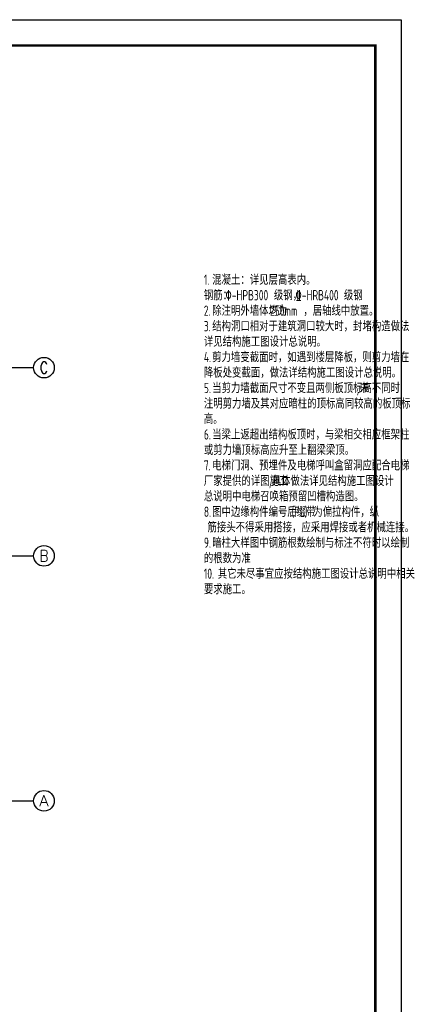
# Model space of a CAD drawing. Extents: x 200000 to 305984, y 78780 to 142585.
# Tile 25 of 25: x 290339 to 305984, y 99989 to 138180. Entities that reach past the tile are written whole.
import ezdxf
from ezdxf.enums import TextEntityAlignment as Align

# ---------------------------------------------------------------- set-up
doc = ezdxf.new("R2010")
doc.units = 0
doc.header["$LTSCALE"] = 1000
doc.layers.get('0').update_dxf_attribs({"linetype": 'CONTINUOUS'})
for name, color, linetype in [('AXIS', 3, 'CONTINUOUS'), ('AXIS_TEXT', 7, 'CONTINUOUS'), ('H-图框', 4, 'CONTINUOUS'), ('S-PUB_TITLE', 4, 'CONTINUOUS'), ('S-TEXT', 7, 'CONTINUOUS')]:
    doc.layers.add(name, color=color, linetype=linetype)
doc.styles.add('_TCH_AXIS', font='COMPLEX', dxfattribs={"bigfont": 'GBCBIG'})
doc.styles.add('COMPLEX', font='COMPLEX')
doc.styles.add('S-结构统一说明$0$TSSD_Dimension', font='tssdeng.shx', dxfattribs={"width": 0.7, "bigfont": 'Tssdchn.shx'})

# ---------------------------------------------------------------- blocks, each defined once
blk = doc.blocks.new('_AXISO')
blk.add_circle((0, 0), 0.5)
at = {"layer": 'AXIS_TEXT', "style": 'COMPLEX', "width": 1.041667}
blk.add_attdef('A', text='', height=0.56, dxfattribs=at).set_placement((-0.25, -0.28), (0.25, -0.28), align=Align.FIT)
blk = doc.blocks.new('A$C338D70EA')
at = {"layer": 'AXIS'}
for p, q in [((80450, 31309.5), (84450, 31309.5)), ((80450, 24009.5), (84450, 24009.5)), ((80450, 14509.5), (84450, 14509.5))]:
    blk.add_line(p, q, dxfattribs=at)
ref = blk.add_blockref('_AXISO', (84850, 31309.5), dxfattribs=dict(at, xscale=800, yscale=800, zscale=800))
ref.add_attrib('A', 'C', dxfattribs={"layer": 'AXIS_TEXT', "height": 455.7, "style": '_TCH_AXIS'}).set_placement((84687.3, 31081.7), (85012.8, 31081.7), align=Align.FIT)
ref = blk.add_blockref('_AXISO', (84850, 24009.5), dxfattribs=dict(at, xscale=800, yscale=800, zscale=800))
ref.add_attrib('A', 'B', dxfattribs={"layer": 'AXIS_TEXT', "height": 435.3, "style": '_TCH_AXIS'}).set_placement((84673.8, 23791.9), (85026.2, 23791.9), align=Align.FIT)
ref = blk.add_blockref('_AXISO', (84850, 14509.5), dxfattribs=dict(at, xscale=800, yscale=800, zscale=800))
ref.add_attrib('A', 'A', dxfattribs={"layer": 'AXIS_TEXT', "height": 425.2, "style": '_TCH_AXIS'}).set_placement((84667.8, 14296.9), (85032.2, 14296.9), align=Align.FIT)

msp = doc.modelspace()

# ---------------------------------------------------------------- linework, layer by layer
at = {"layer": 'H-图框', "color": 3}
msp.add_lwpolyline([(200000, 78779.8), (200000, 138179.8), (305125, 138179.8), (305125, 78779.8)], close=True, dxfattribs=at)
at = {"layer": 'S-PUB_TITLE', "linetype": 'ByBlock', "const_width": 100}
msp.add_lwpolyline([(202500, 79779.8), (202500, 137179.8), (304125, 137179.8), (304125, 79779.8)], close=True, dxfattribs=at)

# ---------------------------------------------------------------- block references
at = {"layer": 'S-TEXT', "linetype": 'ByBlock'}
msp.add_blockref('A$C338D70EA', (206430.6, 93373.3), dxfattribs=at)

# ---------------------------------------------------------------- texts
at = {"style": 'S-结构统一说明$0$TSSD_Dimension', "width": 0.7}
for s, p in [('混凝土：详见层高表内。', (297801, 127894.1)), ('1.', (297477.9, 127894.1)), ('钢筋：', (297477.9, 127294.1)), ('%%130-HPB300', (298317.9, 127294.1)), ('级钢，', (300191.7, 127294.1)), ('%%132-HRB400', (301031.7, 127294.1)), ('级钢', (302905.6, 127294.1)), ('.', (303465.6, 127294.1)), ('2.', (297477.9, 126694.1)), ('除注明外墙体均为', (297801, 126694.1)), ('250mm', (300041, 126694.1)), ('，居轴线中放置。', (301333.3, 126694.1)), ('3.', (297477.9, 126094.1)), ('结构洞口相对于建筑洞口较大时，封堵构造做法', (297801, 126094.1)), ('详见结构施工图设计总说明。', (297477.9, 125494.1)), ('4.', (297477.9, 124894.1)), ('剪力墙变截面时，如遇到楼层降板，则剪力墙在', (297801, 124894.1)), ('降板处变截面，做法详结构施工图设计总说明。', (297477.9, 124294.1)), ('当剪力墙截面尺寸不变且两侧板顶标高不同时', (297801, 123694.1)), ('未', (303508.7, 123694.1)), ('5.', (297477.9, 123694.1)), (',', (303401, 123694.1)), ('注明剪力墙及其对应暗柱的顶标高同较高的板顶标', (297477.9, 123094.1)), ('高。', (297477.9, 122494.1)), ('6.', (297477.9, 121894.1)), ('当梁上返超出结构板顶时，与梁相交相应框架柱', (297801, 121894.1)), ('或剪力墙顶标高应升至上翻梁梁顶。', (297477.9, 121294.1)), ('7.', (297477.9, 120694.1)), ('电梯门洞、预埋件及电梯呼叫盒留洞应配合电梯', (297801, 120694.1)), ('厂家提供的详图施工', (297477.9, 120094.1)), ('具体做法详见结构施工图设计', (300105.6, 120094.1)), ('总说明中电梯召唤箱预留凹槽构造图。', (297477.9, 119494.1)), (',', (299997.9, 120094.1)), ('8.', (297477.9, 118894.1)), ('图中边缘构件编号后缀带', (297801, 118894.1)), ('(PL)', (300881, 118894.1)), ('为偏拉构件，纵', (301721, 118894.1)), ('筋接头不得采用搭接，应采用焊接或者机械连接。', (297619, 118294.1)), ('9.', (297477.9, 117694.1)), ('暗柱大样图中钢筋根数绘制与标注不符时以绘制', (297801, 117694.1)), ('的根数为准', (297477.9, 117094.1)), ('10.', (297477.9, 116494.1)), ('其它未尽事宜应按结构施工图设计总说明中相关', (298016.4, 116494.1)), ('要求施工。', (297477.9, 115894.1))]:
    msp.add_text(s, height=400, dxfattribs=at).set_placement(p)

doc.saveas('drawing.dxf')
